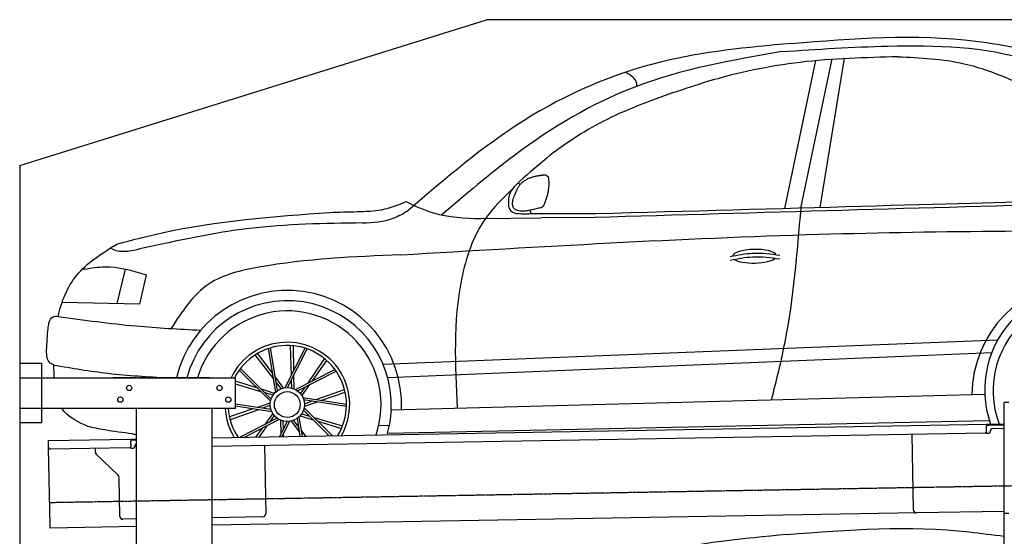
# Model space of a CAD drawing. Header units: millimetres. Extents: x 1073 to 6773, y 6241 to 11416.
# Tile 3 of 4: x 1073 to 4448, y 9644 to 11416. Entities that reach past the tile are written whole.
import ezdxf

# ---------------------------------------------------------------- set-up
doc = ezdxf.new("R2010")
doc.units = ezdxf.units.MM
doc.linetypes.add('GEN3', pattern=[6.25, 5, -1.25])
doc.layers.get('0').update_dxf_attribs({"lineweight": 25})
doc.layers.add('3', color=6, linetype='GEN3', lineweight=25)
doc.layers.add('Car', color=10, linetype='Continuous')

msp = doc.modelspace()

# ---------------------------------------------------------------- linework, layer by layer
for p, q in [((1072.8, 10915.9), (2672.8, 11415.9)), ((5822.8, 11415.9), (2672.8, 11415.9)), ((1072.8, 10915.9), (1072.8, 6415.9)), ((1072.8, 10238), (1147.8, 10238)), ((1147.8, 10238), (1147.8, 10033)), ((1072.8, 10188), (1812.8, 10188)), ((1472.8, 10188), (1392.8, 10188)), ((1472.8, 10188), (1482.8, 10188)), ((1722.8, 10188), (1482.8, 10188)), ((1722.8, 10188), (1732.8, 10188)), ((1732.8, 10188), (1812.8, 10188)), ((1812.8, 10083), (1812.8, 10188)), ((4447.6, 9722.5), (4447.6, 10102.5)), ((4463.6, 10102.5), (4447.6, 10102.5)), ((4447.6, 9722.5), (4447.6, 10102.5)), ((1812.8, 10083), (1072.8, 10083)), ((1472.8, 8708), (1472.8, 10083)), ((1732.8, 8027.8), (1732.8, 10083)), ((1147.8, 10033), (1072.8, 10033)), ((1732.8, 9982.1), (4386.1, 10028.4)), ((4386.1, 10028.4), (4396.1, 10028.6)), ((4386.1, 10028.4), (4386.2, 10020.4)), ((4396.2, 10024.6), (4386.2, 10024.4)), ((4396.1, 10028.6), (4445.9, 10029.4)), ((4447.6, 10025.5), (4396.2, 10024.6)), ((4381.6, 9998.3), (1732.8, 9952.1)), ((4136.2, 9734), (4131.7, 9993.9)), ((4386.5, 10003.4), (4386.2, 10020.4)), ((4389.1, 9997.4), (4394.1, 9997.5)), ((4399, 10002.6), (4399, 10003.6)), ((4408.8, 10013.8), (4447.6, 10014.5)), ((1171.6, 9972.3), (1454, 9977.2)), ((1171.7, 9964.3), (1171.6, 9972.3)), ((1172, 9947.3), (1171.7, 9964.3)), ((1454, 9977.2), (1464, 9977.4)), ((1454, 9977.2), (1454.2, 9969.2)), ((1464.1, 9973.4), (1454.1, 9973.2)), ((1454.5, 9952.2), (1454.2, 9969.2)), ((1464, 9977.4), (1472.8, 9977.5)), ((1472.8, 9973.5), (1464.1, 9973.4)), ((1176.7, 9680.3), (1172, 9947.3)), ((1449.6, 9947.1), (1177.1, 9942.4)), ((1332.3, 9933.2), (1332.1, 9945.1)), ((1410.8, 9853.4), (1335.3, 9926.2)), ((1457.1, 9946.3), (1462.1, 9946.3)), ((1467, 9951.4), (1467, 9952.4)), ((1912, 9955.2), (1916.1, 9721.2)), ((1416.1, 9712.5), (1413.8, 9846.3)), ((4146.4, 9724.2), (1732.8, 9682)), ((4447.6, 9729.4), (4146.4, 9724.2)), ((4447.6, 9722.5), (4447.6, 9719.5)), ((4463.6, 9722.5), (4447.6, 9722.5)), ((4447.6, 9722.5), (4447.6, 9719.5)), ((4463.6, 9722.5), (4447.6, 9722.5)), ((4447.6, 8097.5), (4447.6, 9719.5)), ((1472.8, 9703.5), (1426.3, 9702.7)), ((1906.2, 9711.1), (1732.8, 9708)), ((1176.8, 9672.3), (1176.7, 9680.3)), ((1472.8, 9677.5), (1176.8, 9672.3))]:
    msp.add_line(p, q)
for centre in [(1447.8, 10153), (1757.8, 10153), (1417.8, 10113), (1787.8, 10113)]:
    msp.add_circle(centre, 9)
for centre, radius, start, end in [((4381.5, 10003.3), 5, 271, 1), ((4389, 10002.4), 5, 214.2367, 271), ((4394, 10002.5), 5, 271, 1), ((4409, 10003.8), 10, 91, 181), ((1477, 9952.6), 10, 114.7874, 181), ((1177, 9947.4), 5, 181, 271), ((1342.3, 9933.4), 10, 181, 226), ((1449.5, 9952.1), 5, 271, 1), ((1457, 9951.3), 5, 214.2367, 271), ((1462, 9951.3), 5, 271, 1), ((1403.8, 9846.2), 10, 1, 46), ((1906.1, 9721.1), 10, 271, 1), ((4146.2, 9734.2), 10, 181, 271), ((1426.1, 9712.7), 10, 181, 271)]:
    msp.add_arc(centre, radius, start, end)
at = {"layer": '3'}
msp.add_line((1175.3, 9760.3), (6230.5, 9848.5), dxfattribs=at)
at = {"layer": 'Car'}
for p, q in [((3695.5, 10768.7), (3801.8, 11275.5)), ((3750.7, 10770), (3857.7, 11281.1)), ((3816, 10772.1), (3899.3, 11283.7)), ((2787.4, 10850.1), (2780.7, 10855.9)), ((2653.4, 10733.7), (2860.3, 10735.8)), ((2827, 10750.8), (2821.7, 10762)), ((3043.8, 10737.6), (2860.3, 10735.8)), ((1406.6, 10442.2), (1435.6, 10560.6)), ((1506.1, 10541.3), (1483.4, 10440.7)), ((1483.4, 10440.7), (1218, 10446.1)), ((2004, 10195.8), (2001.1, 10298.3)), ((2012.4, 10212.5), (2011.4, 10297.5)), ((2318.4, 10234.8), (4425.4, 10318.5)), ((1942.6, 10184.9), (1880, 10266.1)), ((1939.6, 10203.3), (1888.8, 10271.5)), ((1950.2, 10138.7), (1925.6, 10288.1)), ((1956.6, 10143.9), (1932.7, 10290.3)), ((1983, 10154), (2050.9, 10289.3)), ((1991.2, 10154.4), (2057.9, 10287)), ((2334.3, 10188.6), (4404.4, 10274.3)), ((2060.1, 10168.6), (2118, 10253.2)), ((2076.6, 10177.1), (2125.9, 10246.5)), ((1932.6, 10107.1), (1824.9, 10213.5)), ((1934.8, 10115), (1829.3, 10219.4)), ((2013, 10149.8), (2012.5, 10196.8)), ((2018.5, 10147.1), (2153, 10216.6)), ((2025.4, 10142.6), (2157.3, 10210.6)), ((1886.1, 10153.1), (1812.8, 10176)), ((1899.3, 10140), (1812.8, 10165.4)), ((1977, 10153), (1948.9, 10190.7)), ((1969.1, 10150.5), (1951.8, 10172.9)), ((2005.2, 10152.5), (2004.4, 10180.7)), ((2040.3, 10126), (2067.5, 10164.3)), ((1945.9, 10134.3), (1901.1, 10148.4)), ((1941, 10127.7), (1913.9, 10135.7)), ((2035.6, 10132.8), (2051.5, 10156.1)), ((2089.5, 10113.6), (2186.1, 10148)), ((2107.9, 10110.8), (2188.5, 10137.9)), ((2346.1, 10078.1), (4380.6, 10131.7)), ((1934.1, 10078.8), (1812.8, 10097.4)), ((1931.8, 10101), (1887.2, 10086)), ((1931.6, 10092.8), (1905, 10083.3)), ((2043.2, 10120.6), (2192.9, 10097.8)), ((2046.1, 10112.9), (2192.8, 10090.4)), ((2048.5, 10090.7), (2093, 10105.7)), ((2048.6, 10099), (2075.2, 10108.5)), ((1872.3, 10081), (1791.8, 10053.8)), ((1890.8, 10078.2), (1794.2, 10043.8)), ((1937, 10071.1), (1812.8, 10090.1)), ((1939.9, 10065.7), (1912.7, 10027.4)), ((1944.6, 10059), (1928.7, 10035.7)), ((2034.3, 10057.4), (2079.1, 10043.4)), ((2039.3, 10064), (2066.4, 10056.1)), ((2045.5, 10076.7), (2134, 9989.1)), ((2047.6, 10084.7), (2144.2, 9989.3)), ((1954.8, 10049.1), (1827.9, 9983.7)), ((1961.7, 10044.7), (1844.4, 9984)), ((1920.1, 10023.2), (1893.9, 9984.9)), ((1989, 10037.3), (1963.2, 9986.1)), ((1967.2, 10042), (1967.7, 9995)), ((1997.2, 10037.7), (1971.4, 9986.2)), ((1975, 10039.3), (1975.8, 10011.1)), ((2003.3, 10038.8), (2031.3, 10001.1)), ((2011.2, 10041.2), (2028.4, 10018.8)), ((2023.7, 10047.9), (2033.5, 9987.3)), ((2030, 10053), (2040.8, 9987.4)), ((2080.9, 10051.8), (2179.3, 10022.8)), ((2094.1, 10038.7), (2175.3, 10013.3)), ((2303.3, 10024.2), (2339.2, 10025.2)), ((2331.8, 9997.8), (4396.3, 10041.4)), ((1903.6, 10014.6), (1882.3, 9984.7)), ((1976.2, 9995.9), (1976.5, 9986.3)), ((2037.6, 10006.8), (2052.4, 9987.7)), ((2040.7, 9988.5), (2041.4, 9987.5))]:
    msp.add_line(p, q, dxfattribs=at)
for radius in [58.6, 58.6, 44.3]:
    msp.add_circle((1990.1, 10095.9), radius, dxfattribs=at)
for centre, radius, start, end in [((4735.9, 10125.5), 399.6, 6.8459, 179.2703), ((4732, 10146.3), 351.6, 3.0084, 199.5426), ((1990.1, 10095.9), 391.3, 357.5333, 166.3819), ((4730.5, 10143.7), 321.3, 341.1119, 200.8881), ((1990.1, 10095.9), 356.4, 357.143, 165.0177), ((1990.1, 10095.9), 321.3, 341.1119, 163.3335), ((1990.1, 10095.9), 213.7, 330.2485, 154.4641), ((1990.1, 10095.9), 202.8, 328.3832, 152.9716), ((1990.1, 10095.9), 213.7, 183.4485, 211.7515), ((1990.1, 10095.9), 202.8, 183.6356, 213.6168)]:
    msp.add_arc(centre, radius, start, end, dxfattribs=at)
for start_param, end_param in [(3.301598, 6.200586), (0.414691, 2.782634)]:
    msp.add_ellipse((3591.2, 10604.7), major_axis=(-75.9, -1.3), ratio=0.31079, start_param=start_param, end_param=end_param, dxfattribs=at)
for points, knots in [([(3718, 11334.6), (3930, 11351.4), (4242.6, 11376.2), (4546.8, 11308.5), (4644.5, 11285.8)], [0, 0, 0, 0, 632.330627, 932.152462, 932.152462, 932.152462, 932.152462]), ([(1204.3, 10398.4), (1216, 10449.7), (1259.2, 10555.6), (1355, 10614.7), (1405.9, 10646.2)], [166.628719, 166.628719, 166.628719, 166.628719, 320.450021, 495.468543, 495.468543, 495.468543, 495.468543]), ([(1190, 10231.5), (1251.7, 10221), (1381.5, 10198.9), (1512.9, 10191.4), (1581.8, 10188)], [0, 0, 0, 0, 187.519069, 394.527334, 394.527334, 394.527334, 394.527334]), ([(1305.9, 10020.6), (1276.2, 10034.7), (1240.9, 10051.5), (1220.4, 10078.6), (1217.5, 10083)], [0, 0, 0, 0, 93.142777, 110.331551, 110.331551, 110.331551, 110.331551]), ([(3703, 9650.2), (3912.4, 9666.8), (4121.7, 9683.4), (4327.3, 9659), (4327.3, 9659), (4327.3, 9659), (4327.3, 9659), (4367.4, 9654.3), (4407.5, 9649.6), (4447.6, 9644.8)], [0, 0, 0, 0, 624.232553, 624.232553, 624.232553, 624.233186, 624.233186, 624.233186, 745.921012, 745.921012, 745.921012, 745.921012])]:
    msp.add_open_spline(points, degree=3, knots=knots, dxfattribs=at)
for points in [[(3718, 11334.6), (3269.5, 11270.6), (2801.4, 11070.1), (2404.8, 10761.4)], [(3685.2, 11306.5), (3180.8, 11185), (2769, 10950.6), (2519.3, 10746.1)], [(3685.2, 11306.5), (4049.3, 11325.4), (4533.8, 11276.7), (4815.9, 11150.9)], [(3312.6, 11165.7), (3431.4, 11204.5), (3748.1, 11270.7), (4083.6, 11289.7)], [(4082.6, 11289), (4310.1, 11264.9), (4468.2, 11211.3), (4593, 11157.8)], [(3188.3, 11187.8), (3187.9, 11197.2), (3149.7, 11235.6)], [(3312.6, 11165.7), (3071.6, 11066.8), (2879, 10941), (2772.8, 10848.8)], [(2760.7, 10834.6), (2669.1, 10733.9), (2587.3, 10525.8), (2572, 10084.1)], [(2772.8, 10848.8), (2753.4, 10822.4), (2747.7, 10781.3)], [(2135.5, 10754.9), (2229.9, 10757.7), (2314.5, 10764.3), (2397.5, 10791.9)], [(2397.5, 10791.9), (2490.8, 10753.2), (2653.4, 10733.7)], [(2747.7, 10781.3), (2752.7, 10765), (2809.5, 10750.3)], [(2855.7, 10771.1), (2863.7, 10773.9), (2869.1, 10779.1)], [(4737.4, 10785.9), (3043.8, 10737.6)], [(3650.1, 10112.5), (3696, 10310.3), (3750.8, 10770.7)], [(1405.9, 10646.2), (1560.9, 10685.1), (2135.5, 10754.9)], [(2247.6, 10718.8), (2352.8, 10735.2), (2404.8, 10761.4)], [(2809.5, 10750.3), (2846.4, 10751.2), (2884.1, 10751.2)], [(2884.1, 10751.2), (2949, 10750.9), (3047.6, 10751)], [(2247.6, 10718.8), (1859.1, 10699.7), (1570.3, 10648.3), (1484.6, 10629.6)], [(2379.1, 10609.3), (3813.5, 10680), (5089.3, 10693.4)], [(1484.6, 10629.6), (1404.3, 10623.4), (1383, 10631.9)], [(2379.1, 10609.3), (1892.8, 10567), (1721.8, 10509.7), (1591.4, 10356.6)], [(3508.5, 10604), (3585, 10615.1), (3678.7, 10608.1)], [(3508.5, 10591.4), (3585, 10602.5), (3678.7, 10595.6)], [(1295.9, 10560.4), (1363.5, 10568.6), (1506.1, 10541.3)], [(1295.9, 10560.4), (1286.6, 10559.3)], [(1172.8, 10375.4), (1185.8, 10397.2), (1204.3, 10398.4)], [(1204.3, 10398.4), (1471.6, 10365.5), (1693.4, 10351.1)], [(1165, 10282.6), (1170.3, 10356.7), (1172.8, 10375.4)], [(1190, 10231.5), (1177.3, 10238.3), (1165, 10282.6)], [(2346.1, 10078.1), (2341.2, 10034.6), (2331.8, 9997.8)], [(1459.1, 9995.6), (1363.7, 10009.1), (1305.9, 10020.6)], [(3703, 9650.2), (3254.5, 9586.1), (2786.5, 9385.6), (2389.9, 9077)]]:
    msp.add_spline(points, degree=3, dxfattribs=at)
for points, degree in [([(2777.1, 10831.9), (2789.8, 10866.1), (2835.1, 10877.8)], 2), ([(2835.1, 10877.8), (2863.7, 10884.3), (2876.6, 10883.4)], 2), ([(2869.1, 10779.1), (2893.1, 10830.6), (2885.3, 10877.4)], 2), ([(2876.6, 10883.4), (2882.8, 10877.5), (2885.3, 10877.4)], 2), ([(2855.7, 10771.1), (2724.8, 10729.5), (2777.1, 10831.9)], 2), ([(3047.6, 10751), (3680.7, 10768.7), (4313.8, 10786.4), (4615.9, 10794.9)], 3), ([(1191.5, 10188), (1190.7, 10202.3), (1190.4, 10216.9), (1190, 10231.5)], 3), ([(1459.1, 9995.6), (1463.7, 9994.6), (1468.2, 9993.7), (1472.8, 9992.7)], 3)]:
    msp.add_open_spline(points, degree=degree, dxfattribs=at)

doc.saveas('drawing.dxf')
